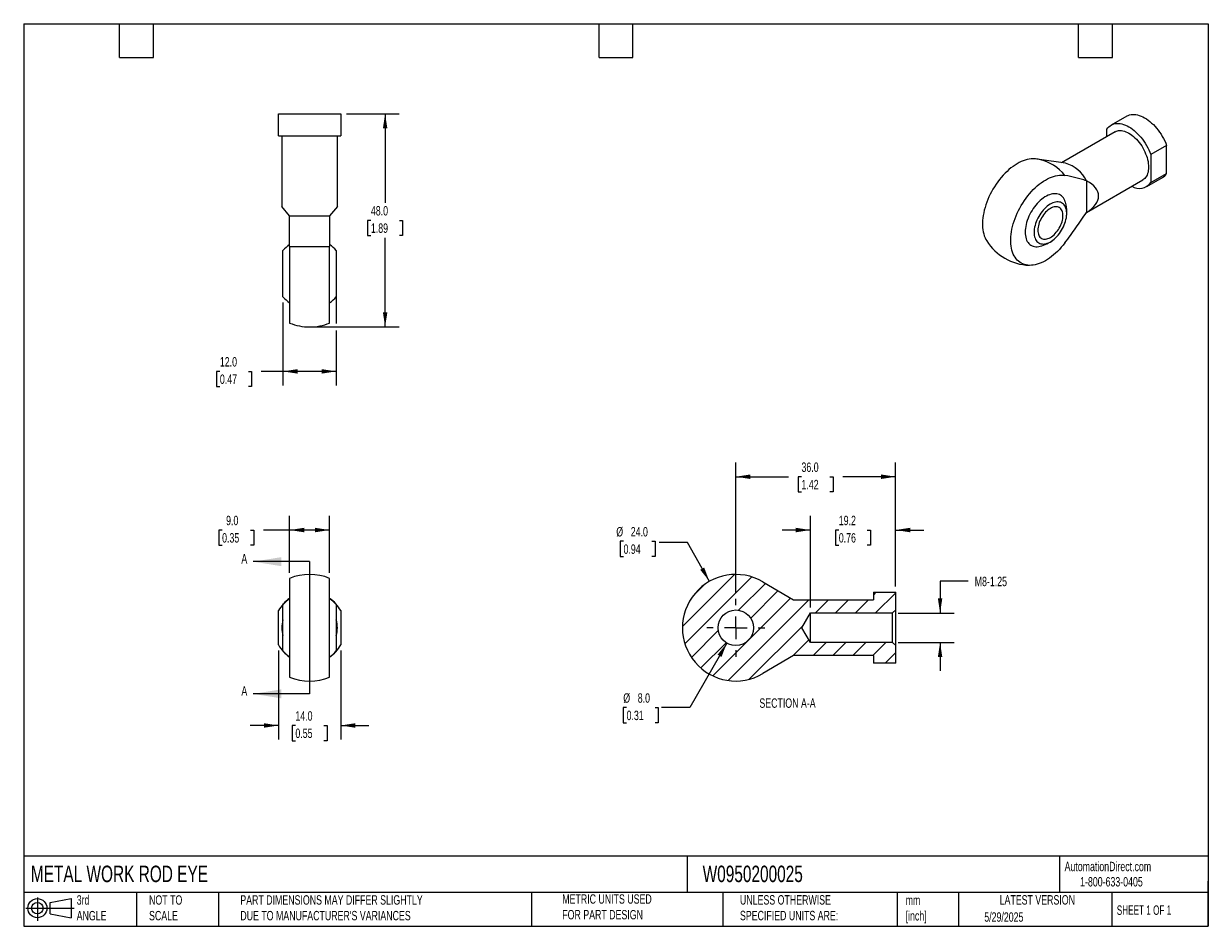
# Model space of a CAD drawing. Header units: millimetres. Extents: x 6 to 273, y 6 to 210.
import ezdxf

# ---------------------------------------------------------------- set-up
doc = ezdxf.new("R2010")
doc.units = ezdxf.units.MM
doc.linetypes.add('SLD-Center', pattern=[19.05, 15.24, -1.27, 1.27, -1.27])
doc.linetypes.add('SLD-Solid', pattern=[0])
for name, color, linetype in [('CENTER', 40, 'SLD-Center'), ('HATCH', 6, 'SLD-Solid'), ('SLD-DEFPOINTS', 7, 'Continuous')]:
    doc.layers.add(name, color=color, linetype=linetype)
doc.layers.add('DIMENSIONS', color=140, linetype='SLD-Solid', lineweight=25)
doc.layers.add('TEXT', color=140, linetype='SLD-Solid', lineweight=25)
doc.styles.add('SLDTEXTSTYLE0', font='TXT', dxfattribs={"width": 0.7})
doc.styles.add('SLDTEXTSTYLE1', font='TXT', dxfattribs={"width": 0.65})
doc.dimstyles.new('SLDDIMSTYLE0', dxfattribs={"dimtxt": 2.158008, "dimasz": 3.302, "dimexe": 0, "dimexo": 0.0625, "dimgap": 0.539502, "dimtad": 0, "dimtih": 1, "dimtoh": 1, "dimrnd": 1e-09, "dimzin": 4, "dimdsep": 46, "dimtxsty": 'SLDTEXTSTYLE0', "dimsah": 1, "dimcen": 0.09, "dimadec": 0, "dimazin": 1, "dimtfac": 1, "dimtofl": 0, "dimtmove": 0, "dimatfit": 3, "dimfxl": 0, "dimfrac": 2, "dimtolj": 1, "dimtzin": 12, "dimarcsym": 0})
doc.dimstyles.new('SLDDIMSTYLE1', dxfattribs={"dimtxt": 2.158008, "dimasz": 3.302, "dimexe": 0, "dimexo": 0.0625, "dimgap": 0.539502, "dimtad": 0, "dimtih": 1, "dimtoh": 1, "dimrnd": 1e-09, "dimzin": 4, "dimdsep": 46, "dimtxsty": 'SLDTEXTSTYLE0', "dimsah": 1, "dimcen": 0.09, "dimadec": 0, "dimazin": 1, "dimtfac": 1, "dimtmove": 0, "dimatfit": 0, "dimfxl": 0, "dimfrac": 2, "dimtolj": 1, "dimtzin": 12, "dimarcsym": 0})
doc.dimstyles.new('SLDDIMSTYLE2', dxfattribs={"dimtxt": 2.158008, "dimasz": 3.302, "dimexe": 0, "dimexo": 0.0625, "dimgap": 0.539502, "dimtad": 0, "dimtih": 1, "dimtoh": 1, "dimrnd": 1e-09, "dimzin": 12, "dimdsep": 46, "dimtxsty": 'SLDTEXTSTYLE0', "dimsah": 1, "dimcen": 0.09, "dimadec": 0, "dimazin": 3, "dimtfac": 1, "dimtmove": 0, "dimatfit": 0, "dimfxl": 0, "dimfrac": 2, "dimtolj": 1, "dimtzin": 12, "dimarcsym": 0})
doc.dimstyles.new('SLDDIMSTYLE3', dxfattribs={"dimtxt": 2.158008, "dimasz": 3.302, "dimexe": 0, "dimexo": 0.0625, "dimgap": 0.539502, "dimtad": 0, "dimtih": 1, "dimtoh": 1, "dimrnd": 1e-09, "dimzin": 4, "dimdsep": 46, "dimtxsty": 'SLDTEXTSTYLE0', "dimsah": 1, "dimcen": 0, "dimadec": 0, "dimazin": 1, "dimtfac": 1, "dimtofl": 0, "dimtmove": 0, "dimatfit": 3, "dimfxl": 0, "dimfrac": 2, "dimtolj": 1, "dimtzin": 12, "dimarcsym": 0})
doc.dimstyles.new('SLDDIMSTYLE4', dxfattribs={"dimtxt": 2.158008, "dimasz": 3.302, "dimexe": 0, "dimexo": 0.0625, "dimgap": 0.539502, "dimtad": 0, "dimtih": 1, "dimtoh": 1, "dimrnd": 1e-09, "dimzin": 4, "dimdsep": 46, "dimtxsty": 'SLDTEXTSTYLE0', "dimsah": 1, "dimcen": 0, "dimadec": 0, "dimazin": 1, "dimtfac": 1, "dimtofl": 0, "dimtmove": 0, "dimatfit": 3, "dimfxl": 0, "dimfrac": 2, "dimtolj": 1, "dimtzin": 12, "dimarcsym": 0})

# ---------------------------------------------------------------- blocks, each defined once
blk = doc.blocks.new('Block11')
at = {"color": 7, "linetype": 'SLD-Solid', "lineweight": 18}
for p, q in [((0, 2.88), (10.87, 2.88)), ((2.59, 5.31), (2.59, 0)), ((5.48, 4.17), (10.18, 5.03)), ((5.48, 1.6), (5.48, 4.17)), ((10.18, 5.03), (10.18, 0.73)), ((5.48, 1.6), (10.18, 0.73))]:
    blk.add_line(p, q, dxfattribs=at)
for radius in [2.15, 1.29]:
    blk.add_circle((2.59, 2.88), radius, dxfattribs=at)
blk = doc.blocks.new('Block12')
at = {"layer": 'SLD-DEFPOINTS'}
blk.add_blockref('Block11', (0, 0), dxfattribs=at)
blk = doc.blocks.new('_D')
at = {"layer": 'DIMENSIONS'}
for p, q in [((66.22, 85.96), (66.22, 98.74)), ((75.22, 85.96), (75.22, 98.74)), ((51.02, 95.56), (50.3, 95.56)), ((50.3, 95.56), (50.3, 92.13)), ((57.43, 95.56), (58.16, 95.56)), ((58.16, 95.56), (58.16, 92.13)), ((66.22, 95.56), (60.36, 95.56)), ((75.22, 95.56), (66.22, 95.56)), ((50.3, 92.13), (51.02, 92.13)), ((58.16, 92.13), (57.43, 92.13))]:
    blk.add_line(p, q, dxfattribs=at)
for points in [[(66.22, 95.56), (69.53, 95.05), (69.53, 96.07)], [(75.22, 95.56), (71.92, 96.07), (71.92, 95.05)]]:
    blk.add_solid(points, dxfattribs=at)
at = {"layer": 'DIMENSIONS', "char_height": 2.117, "attachment_point": 1, "style": 'SLDTEXTSTYLE0'}
for s, insert in [('9.0', (51.92, 98.77)), ('0.35', (51.02, 94.86))]:
    blk.add_mtext(s, dxfattribs=dict(at, insert=insert))
blk = doc.blocks.new('_D_1')
at = {"layer": 'DIMENSIONS'}
for p, q in [((63.72, 68.42), (63.72, 48.39)), ((77.72, 68.42), (77.72, 48.39)), ((63.72, 51.56), (57.37, 51.56)), ((67.52, 51.56), (66.79, 51.56)), ((66.79, 51.56), (66.79, 48.13)), ((73.93, 51.56), (74.65, 51.56)), ((74.65, 51.56), (74.65, 48.13)), ((77.72, 51.56), (84.07, 51.56)), ((66.79, 48.13), (67.52, 48.13)), ((74.65, 48.13), (73.93, 48.13))]:
    blk.add_line(p, q, dxfattribs=at)
for points in [[(63.72, 51.56), (60.42, 52.07), (60.42, 51.05)], [(77.72, 51.56), (81.03, 51.05), (81.03, 52.07)]]:
    blk.add_solid(points, dxfattribs=at)
at = {"layer": 'DIMENSIONS', "char_height": 2.117, "attachment_point": 1, "style": 'SLDTEXTSTYLE0'}
for s, insert in [('14.0', (67.52, 54.77)), ('0.55', (67.52, 50.86))]:
    blk.add_mtext(s, dxfattribs=dict(at, insert=insert))
blk = doc.blocks.new('_D_2')
at = {"layer": 'DIMENSIONS'}
for p, q in [((78.99, 189.28), (90.9, 189.28)), ((87.72, 189.28), (87.72, 169.19)), ((84.52, 165.28), (83.79, 165.28)), ((83.79, 165.28), (83.79, 161.85)), ((90.93, 165.28), (91.65, 165.28)), ((91.65, 165.28), (91.65, 161.85)), ((83.79, 161.85), (84.52, 161.85)), ((87.72, 141.28), (87.72, 161.36)), ((91.65, 161.85), (90.93, 161.85)), ((71.99, 141.28), (90.9, 141.28))]:
    blk.add_line(p, q, dxfattribs=at)
for points in [[(87.72, 189.28), (87.22, 185.97), (88.23, 185.97)], [(87.72, 141.28), (88.23, 144.58), (87.22, 144.58)]]:
    blk.add_solid(points, dxfattribs=at)
at = {"layer": 'DIMENSIONS', "char_height": 2.117, "attachment_point": 1, "style": 'SLDTEXTSTYLE0'}
for s, insert in [('48.0', (84.52, 168.49)), ('1.89', (84.52, 164.58))]:
    blk.add_mtext(s, dxfattribs=dict(at, insert=insert))
blk = doc.blocks.new('_D_3')
at = {"layer": 'DIMENSIONS'}
for p, q in [((64.72, 146.81), (64.72, 128.1)), ((76.72, 148.01), (76.72, 142.04)), ((76.72, 140.51), (76.72, 128.1)), ((50.52, 131.28), (49.79, 131.28)), ((49.79, 131.28), (49.79, 127.85)), ((56.93, 131.28), (57.65, 131.28)), ((57.65, 131.28), (57.65, 127.85)), ((64.72, 131.28), (59.85, 131.28)), ((76.72, 131.28), (64.72, 131.28)), ((49.79, 127.85), (50.52, 127.85)), ((57.65, 127.85), (56.93, 127.85))]:
    blk.add_line(p, q, dxfattribs=at)
for points in [[(64.72, 131.28), (68.03, 130.77), (68.03, 131.78)], [(76.72, 131.28), (73.42, 131.78), (73.42, 130.77)]]:
    blk.add_solid(points, dxfattribs=at)
at = {"layer": 'DIMENSIONS', "char_height": 2.117, "attachment_point": 1, "style": 'SLDTEXTSTYLE0'}
for s, insert in [('12.0', (50.52, 134.49)), ('0.47', (50.52, 130.58))]:
    blk.add_mtext(s, dxfattribs=dict(at, insert=insert))
blk = doc.blocks.new('_D_4')
at = {"layer": 'DIMENSIONS'}
for p, q in [((183.46, 78.15), (183.46, 98.74)), ((202.66, 82.83), (202.66, 98.74)), ((183.46, 95.56), (177.11, 95.56)), ((189.86, 95.56), (189.13, 95.56)), ((189.13, 95.56), (189.13, 92.13)), ((196.27, 95.56), (196.99, 95.56)), ((196.99, 95.56), (196.99, 92.13)), ((202.66, 95.56), (209.01, 95.56)), ((189.13, 92.13), (189.86, 92.13)), ((196.99, 92.13), (196.27, 92.13))]:
    blk.add_line(p, q, dxfattribs=at)
for points in [[(183.46, 95.56), (180.16, 96.07), (180.16, 95.05)], [(202.66, 95.56), (205.97, 95.05), (205.97, 96.07)]]:
    blk.add_solid(points, dxfattribs=at)
at = {"layer": 'DIMENSIONS', "char_height": 2.117, "attachment_point": 1, "style": 'SLDTEXTSTYLE0'}
for s, insert in [('19.2', (189.86, 98.77)), ('0.76', (189.86, 94.86))]:
    blk.add_mtext(s, dxfattribs=dict(at, insert=insert))
blk = doc.blocks.new('_D_5')
at = {"layer": 'DIMENSIONS'}
for p, q in [((219.01, 84.03), (212.66, 84.03)), ((212.66, 84.03), (212.66, 76.88)), ((203.26, 76.88), (215.84, 76.88)), ((203.26, 70.24), (215.84, 70.24)), ((212.66, 70.24), (212.66, 63.89))]:
    blk.add_line(p, q, dxfattribs=at)
for points in [[(212.66, 76.88), (213.17, 80.19), (212.16, 80.19)], [(212.66, 70.24), (212.16, 66.94), (213.17, 66.94)]]:
    blk.add_solid(points, dxfattribs=at)
at = {"layer": 'DIMENSIONS', "insert": (220.46, 85.04), "char_height": 2.117, "attachment_point": 1, "style": 'SLDTEXTSTYLE0'}
blk.add_mtext('M8-1.25', dxfattribs=at)
blk = doc.blocks.new('_D_6')
at = {"layer": 'DIMENSIONS'}
for p, q in [((166.66, 81.37), (166.66, 110.74)), ((202.66, 82.83), (202.66, 110.74)), ((166.66, 107.56), (178.53, 107.56)), ((181.46, 107.56), (180.73, 107.56)), ((180.73, 107.56), (180.73, 104.13)), ((187.87, 107.56), (188.59, 107.56)), ((188.59, 107.56), (188.59, 104.13)), ((202.66, 107.56), (190.79, 107.56)), ((180.73, 104.13), (181.46, 104.13)), ((188.59, 104.13), (187.87, 104.13))]:
    blk.add_line(p, q, dxfattribs=at)
for points in [[(166.66, 107.56), (169.97, 107.05), (169.97, 108.07)], [(202.66, 107.56), (199.36, 108.07), (199.36, 107.05)]]:
    blk.add_solid(points, dxfattribs=at)
at = {"layer": 'DIMENSIONS', "char_height": 2.117, "attachment_point": 1, "style": 'SLDTEXTSTYLE0'}
for s, insert in [('36.0', (181.46, 110.77)), ('1.42', (181.46, 106.86))]:
    blk.add_mtext(s, dxfattribs=dict(at, insert=insert))
blk = doc.blocks.new('_D_7')
at = {"layer": 'DIMENSIONS'}
for p, q in [((164.66, 70.1), (156.29, 55.59)), ((142.08, 55.59), (141.35, 55.59)), ((141.35, 55.59), (141.35, 52.16)), ((148.49, 55.59), (149.21, 55.59)), ((149.21, 55.59), (149.21, 52.16)), ((156.29, 55.59), (149.94, 55.59)), ((141.35, 52.16), (142.08, 52.16)), ((149.21, 52.16), (148.49, 52.16))]:
    blk.add_line(p, q, dxfattribs=at)
blk.add_solid([(164.66, 70.1), (162.57, 67.49), (163.45, 66.98)], dxfattribs=at)
at = {"layer": 'DIMENSIONS', "char_height": 2.117, "attachment_point": 1, "style": 'SLDTEXTSTYLE0'}
for s, insert in [('%%c', (141.34, 58.8)), ('8.0', (144.6, 58.8)), ('0.31', (142.08, 54.89))]:
    blk.add_mtext(s, dxfattribs=dict(at, insert=insert))
blk = doc.blocks.new('_D_8')
at = {"layer": 'DIMENSIONS'}
for p, q in [((141.39, 93.02), (140.67, 93.02)), ((140.67, 93.02), (140.67, 89.59)), ((147.8, 93.02), (148.53, 93.02)), ((148.53, 93.02), (148.53, 89.59)), ((155.78, 92.72), (149.43, 92.72)), ((160.74, 84), (155.78, 92.72)), ((140.67, 89.59), (141.39, 89.59)), ((148.53, 89.59), (147.8, 89.59))]:
    blk.add_line(p, q, dxfattribs=at)
blk.add_solid([(160.74, 84), (159.55, 87.12), (158.66, 86.62)], dxfattribs=at)
at = {"layer": 'DIMENSIONS', "char_height": 2.117, "attachment_point": 1, "style": 'SLDTEXTSTYLE0'}
for s, insert in [('%%c', (139.76, 96.23)), ('24.0', (143.02, 96.23)), ('0.94', (141.39, 92.32))]:
    blk.add_mtext(s, dxfattribs=dict(at, insert=insert))
blk = doc.blocks.new('SW_CENTERMARKSYMBOL_0')
at = {"layer": 'CENTER', "color": 0}
for p, q in [((0, 5.08), (0, 6.54)), ((-5.08, 0), (-6.54, 0)), ((0, 0), (-2.54, 0)), ((0, 0), (0, 2.54)), ((0, 0), (0, -2.54)), ((0, 0), (2.54, 0)), ((5.08, 0), (6.54, 0)), ((0, -5.08), (0, -6.54))]:
    blk.add_line(p, q, dxfattribs=at)

msp = doc.modelspace()

# ---------------------------------------------------------------- hatches: boundary and pattern name
at = {"layer": 'HATCH'}
h = msp.add_hatch(dxfattribs=at)
h.set_pattern_fill('ANSI31', color=256, style=0)
edge = h.paths.add_edge_path(flags=0)
edge.add_line((201.987, 70.237), (183.464, 70.237))
edge.add_line((183.464, 70.237), (181.545, 73.561))
edge.add_line((181.545, 73.561), (183.464, 76.884))
edge.add_line((183.464, 76.884), (201.987, 76.884))
edge.add_line((201.987, 76.884), (202.664, 77.561))
edge.add_line((202.664, 77.561), (202.664, 81.561))
edge.add_line((202.664, 81.561), (197.664, 81.561))
edge.add_line((197.664, 81.561), (197.664, 79.811))
edge.add_line((197.664, 79.811), (179.664, 79.811))
edge.add_line((179.664, 79.811), (172.776, 83.888))
edge.add_arc((166.664, 73.561), 12, 59.37979, 300.62021)
edge.add_line((172.776, 63.234), (179.664, 67.311))
edge.add_line((179.664, 67.311), (197.664, 67.311))
edge.add_line((197.664, 67.311), (197.664, 65.561))
edge.add_line((197.664, 65.561), (202.664, 65.561))
edge.add_line((202.664, 65.561), (202.664, 69.561))
edge.add_line((202.664, 69.561), (201.987, 70.237))
edge = h.paths.add_edge_path(flags=0)
edge.add_arc((166.664, 73.561), 4, 0, 360)

# ---------------------------------------------------------------- linework, layer by layer
for p, q in [((63.724, 184.277), (63.724, 189.277)), ((63.724, 189.277), (77.724, 189.277)), ((77.724, 189.277), (77.724, 184.277)), ((254.713, 188.765), (251.178, 186.723)), ((63.724, 184.277), (77.724, 184.277)), ((64.474, 184.277), (64.474, 168.362)), ((76.974, 168.362), (76.974, 184.277)), ((252.052, 185.208), (240.01, 178.256)), ((250.227, 184.154), (250.227, 185.815)), ((263.662, 182.141), (260.127, 180.1)), ((263.662, 175.816), (263.662, 182.141)), ((240.919, 178.118), (235.051, 179.006)), ((260.127, 180.1), (260.127, 173.775)), ((245.63, 167.067), (258.302, 174.382)), ((245.631, 174.152), (245.631, 167.069)), ((259.177, 172.867), (262.712, 174.908)), ((260.127, 173.775), (263.662, 175.816)), ((66.224, 166.277), (64.474, 168.362)), ((76.974, 168.362), (75.224, 166.277)), ((66.224, 166.277), (75.224, 166.277)), ((64.724, 148.076), (64.724, 158.477)), ((66.224, 159.389), (66.224, 142.152)), ((66.224, 159.389), (75.224, 159.389)), ((75.224, 142.152), (75.224, 159.389)), ((76.724, 158.477), (76.724, 148.076)), ((66.224, 84.685), (66.224, 62.437)), ((75.224, 62.437), (75.224, 84.685)), ((172.776, 83.888), (179.664, 79.811)), ((197.664, 81.561), (202.664, 81.561)), ((197.664, 81.561), (197.664, 79.811)), ((202.664, 77.561), (202.664, 81.561)), ((63.724, 69.688), (63.724, 77.434)), ((64.724, 68.361), (64.724, 78.761)), ((76.724, 78.761), (76.724, 73.561)), ((77.724, 77.434), (77.724, 69.688)), ((179.664, 79.811), (197.664, 79.811)), ((201.987, 76.884), (202.664, 77.561)), ((202.664, 69.561), (202.664, 77.561)), ((181.545, 73.561), (183.464, 76.884)), ((183.464, 70.237), (183.464, 76.884)), ((183.464, 76.884), (201.987, 76.884)), ((201.987, 70.237), (201.987, 76.884)), ((76.724, 73.561), (76.724, 68.361)), ((183.464, 70.237), (181.545, 73.561)), ((201.987, 70.237), (183.464, 70.237)), ((202.664, 69.561), (201.987, 70.237)), ((202.664, 65.561), (202.664, 69.561)), ((179.664, 67.311), (172.776, 63.234)), ((197.664, 67.311), (179.664, 67.311)), ((197.664, 67.311), (197.664, 65.561)), ((202.664, 65.561), (197.664, 65.561))]:
    msp.add_line(p, q)
at = {"flags": 128}
for points in [[(250.227, 185.815), (250.434, 186.093), (250.665, 186.34), (250.919, 186.553), (251.194, 186.733), (251.489, 186.877), (251.802, 186.986), (252.133, 187.058), (252.479, 187.094), (252.839, 187.093), (253.21, 187.055), (253.592, 186.981), (253.981, 186.87), (254.376, 186.724), (254.776, 186.543), (255.177, 186.327), (255.579, 186.079), (255.978, 185.799), (256.373, 185.489), (256.763, 185.15), (257.144, 184.784), (257.516, 184.393), (257.875, 183.979), (258.221, 183.544), (258.552, 183.089), (258.866, 182.618), (259.161, 182.133), (259.436, 181.636), (259.689, 181.13), (259.92, 180.617), (260.127, 180.1)], [(254.713, 188.765), (254.729, 188.774), (255.024, 188.918), (255.338, 189.027), (255.669, 189.099), (256.015, 189.135), (256.374, 189.134), (256.746, 189.096), (257.127, 189.022), (257.516, 188.911), (257.912, 188.765), (258.311, 188.584), (258.713, 188.368), (259.114, 188.12), (259.514, 187.84), (259.909, 187.53), (260.298, 187.191), (260.68, 186.825), (261.051, 186.434), (261.411, 186.02), (261.757, 185.585), (262.088, 185.13), (262.401, 184.659), (262.696, 184.174), (262.971, 183.677), (263.225, 183.171), (263.456, 182.658), (263.662, 182.141)], [(252.052, 185.208), (252.307, 185.333), (252.58, 185.423), (252.868, 185.479), (253.171, 185.5), (253.486, 185.486), (253.812, 185.437), (254.145, 185.353), (254.486, 185.235), (254.83, 185.083), (255.177, 184.898), (255.524, 184.683), (255.869, 184.437), (256.209, 184.162), (256.543, 183.86), (256.868, 183.534), (257.184, 183.184), (257.486, 182.813), (257.775, 182.424), (258.047, 182.019), (258.302, 181.6), (258.538, 181.169), (258.753, 180.731), (258.945, 180.286), (259.115, 179.839), (259.26, 179.391), (259.38, 178.946), (259.474, 178.506), (259.542, 178.074), (259.583, 177.652), (259.597, 177.244), (259.583, 176.851), (259.542, 176.477), (259.474, 176.123), (259.38, 175.792), (259.26, 175.485), (259.115, 175.205), (258.945, 174.953), (258.753, 174.731), (258.538, 174.541), (258.302, 174.382), (258.302, 174.382)], [(233.813, 179.128), (233.593, 179.133), (233.173, 179.115), (232.741, 179.063), (232.3, 178.975), (231.852, 178.852), (231.397, 178.695), (230.938, 178.504), (230.475, 178.281), (230.012, 178.024), (229.548, 177.737), (229.087, 177.419), (228.628, 177.071), (228.175, 176.696), (227.729, 176.293), (227.29, 175.865), (226.861, 175.413), (226.444, 174.939), (226.039, 174.444), (225.648, 173.93), (225.272, 173.399), (224.914, 172.853), (224.573, 172.293), (224.251, 171.721), (223.949, 171.14), (223.669, 170.552), (223.411, 169.958), (223.177, 169.36), (222.966, 168.761), (222.78, 168.163), (222.619, 167.568), (222.484, 166.978), (222.376, 166.395), (222.294, 165.82), (222.24, 165.257), (222.212, 164.706), (222.212, 164.171), (222.24, 163.652), (222.294, 163.152), (222.376, 162.672), (222.484, 162.213), (222.619, 161.779), (222.78, 161.369), (222.966, 160.986), (223.154, 160.665)], [(240.761, 160.209), (240.366, 159.7), (239.957, 159.211), (239.537, 158.743), (239.105, 158.297), (238.664, 157.876), (238.216, 157.481), (237.761, 157.113), (237.302, 156.773), (236.839, 156.463), (236.376, 156.184), (235.912, 155.937), (235.451, 155.722), (234.992, 155.54), (234.539, 155.393), (234.093, 155.279), (233.654, 155.201), (233.225, 155.158), (232.808, 155.15), (232.403, 155.177), (232.012, 155.24), (231.636, 155.337), (231.278, 155.47), (230.937, 155.636), (230.615, 155.836), (230.313, 156.069), (230.033, 156.334), (229.775, 156.63), (229.541, 156.957), (229.33, 157.312), (229.144, 157.695), (228.983, 158.105), (228.848, 158.539), (228.74, 158.998), (228.658, 159.478), (228.604, 159.978), (228.576, 160.497), (228.576, 161.033), (228.604, 161.583), (228.658, 162.146), (228.74, 162.721), (228.848, 163.304), (228.983, 163.894), (229.144, 164.49), (229.33, 165.088), (229.541, 165.686), (229.775, 166.284), (230.033, 166.878), (230.313, 167.466), (230.615, 168.048), (230.937, 168.619), (231.278, 169.179), (231.636, 169.726), (232.012, 170.257), (232.403, 170.771), (232.808, 171.265), (233.225, 171.74), (233.654, 172.191), (234.093, 172.619), (234.539, 173.022), (234.992, 173.397), (235.451, 173.745), (235.912, 174.063), (236.376, 174.351), (236.839, 174.607), (237.302, 174.831), (237.761, 175.021), (238.216, 175.178), (238.664, 175.301), (239.105, 175.389), (239.537, 175.442), (239.957, 175.459), (240.366, 175.441), (240.761, 175.388)], [(240.888, 169.335), (240.849, 169.461), (240.729, 169.777), (240.584, 170.067), (240.415, 170.329), (240.222, 170.561), (240.008, 170.763), (239.772, 170.932), (239.516, 171.068), (239.243, 171.171), (238.953, 171.239), (238.649, 171.272), (238.331, 171.27), (238.002, 171.234), (237.665, 171.162), (237.32, 171.056), (236.969, 170.916), (236.616, 170.744), (236.262, 170.539), (235.908, 170.304), (235.558, 170.039), (235.213, 169.747), (234.875, 169.428), (234.547, 169.086), (234.229, 168.721), (233.924, 168.336), (233.635, 167.933), (233.361, 167.515), (233.106, 167.084), (232.87, 166.642), (232.655, 166.193), (232.463, 165.738), (232.293, 165.281), (232.149, 164.824), (232.029, 164.37), (231.935, 163.921), (231.867, 163.48), (231.827, 163.05), (231.813, 162.634), (231.827, 162.232), (231.867, 161.849), (231.935, 161.487), (232.029, 161.146), (232.149, 160.83), (232.293, 160.541), (232.463, 160.279), (232.655, 160.047), (232.87, 159.845), (233.106, 159.676), (233.361, 159.539), (233.635, 159.437), (233.924, 159.369), (234.229, 159.336), (234.547, 159.337), (234.875, 159.374), (235.173, 159.435)], [(233.822, 162.569), (233.836, 162.212), (233.877, 161.873), (233.944, 161.555), (234.038, 161.26), (234.158, 160.991), (234.302, 160.749), (234.47, 160.536), (234.66, 160.354), (234.872, 160.204), (235.102, 160.088), (235.351, 160.005), (235.615, 159.957), (235.894, 159.945), (236.184, 159.967), (236.484, 160.024), (236.792, 160.116), (237.105, 160.242), (237.42, 160.401), (237.737, 160.591), (238.051, 160.812), (238.362, 161.061), (238.666, 161.338), (238.961, 161.639), (239.246, 161.963), (239.518, 162.307), (239.774, 162.669), (240.014, 163.045), (240.236, 163.434), (240.437, 163.833), (240.616, 164.237), (240.772, 164.645), (240.904, 165.053), (241.011, 165.459), (241.092, 165.859), (241.146, 166.25), (241.173, 166.63), (241.173, 166.995), (241.146, 167.343), (241.092, 167.672), (241.011, 167.979), (240.904, 168.261), (240.772, 168.517), (240.616, 168.744), (240.437, 168.942), (240.236, 169.108), (240.014, 169.241), (239.774, 169.341), (239.518, 169.406), (239.246, 169.437), (238.961, 169.432), (238.666, 169.392), (238.362, 169.317), (238.051, 169.208), (237.737, 169.066), (237.42, 168.891), (237.105, 168.685), (236.792, 168.45), (236.484, 168.187), (236.184, 167.898), (235.894, 167.585), (235.615, 167.25), (235.351, 166.897), (235.102, 166.528), (234.872, 166.145), (234.66, 165.751), (234.47, 165.349), (234.302, 164.942), (234.158, 164.534), (234.038, 164.127), (233.944, 163.723), (233.877, 163.327), (233.836, 162.942), (233.822, 162.569)], [(234.671, 163.059), (234.685, 162.746), (234.725, 162.453), (234.793, 162.181), (234.886, 161.933), (235.005, 161.712), (235.148, 161.519), (235.313, 161.357), (235.5, 161.227), (235.705, 161.131), (235.928, 161.069), (236.166, 161.041), (236.417, 161.049), (236.678, 161.092), (236.948, 161.17), (237.222, 161.281), (237.5, 161.425), (237.777, 161.601), (238.051, 161.807), (238.321, 162.04), (238.582, 162.299), (238.833, 162.581), (239.071, 162.883), (239.294, 163.203), (239.5, 163.537), (239.686, 163.882), (239.851, 164.235), (239.994, 164.592), (240.113, 164.95), (240.206, 165.306), (240.274, 165.656), (240.314, 165.996), (240.328, 166.324), (240.314, 166.637), (240.274, 166.93), (240.206, 167.202), (240.113, 167.45), (239.994, 167.671), (239.851, 167.864), (239.686, 168.026), (239.5, 168.156), (239.294, 168.252), (239.071, 168.314), (238.833, 168.342), (238.582, 168.334), (238.321, 168.291), (238.051, 168.213), (237.777, 168.102), (237.5, 167.958), (237.222, 167.782), (236.948, 167.576), (236.678, 167.343), (236.417, 167.084), (236.166, 166.802), (235.928, 166.5), (235.705, 166.18), (235.5, 165.846), (235.313, 165.501), (235.148, 165.148), (235.005, 164.791), (234.886, 164.433), (234.793, 164.077), (234.725, 163.727), (234.685, 163.387), (234.671, 163.059)]]:
    msp.add_lwpolyline(points, dxfattribs=at)
msp.add_circle((166.664, 73.561), 4)
for centre, radius, start, end in [((233.257, 167.141), 12, 81.40061, 87.3441), ((232.756, 169.069), 10.199, 38.29066, 76.99431), ((238.861, 170.891), 7.515, 25.71731, 74.10209), ((257.501, 175.764), 3.294, 239.0012, 322.85398), ((261.27, 177.367), 2.851, 300.38929, 327.0488), ((233.257, 167.141), 7.94, 0, 16.04367), ((233.257, 167.141), 7.94, 352.25504, 0), ((233.257, 167.141), 12, 212.66127, 267.3441), ((233.257, 167.141), 7.94, 283.96171, 307.75034), ((70.724, 153.277), 7.94, 124.52395, 139.08373), ((70.724, 153.277), 7.94, 40.91627, 55.47605), ((70.724, 153.277), 7.94, 220.91627, 235.47605), ((70.724, 153.277), 7.94, 304.52395, 319.08373), ((70.724, 153.277), 12, 247.97569, 270), ((70.724, 153.277), 12, 270, 292.02431), ((70.724, 73.561), 12, 67.97569, 112.02431), ((166.664, 73.561), 12, 59.37979, 300.62021), ((70.724, 73.561), 8, 124.22887, 151.04498), ((70.724, 73.561), 7.94, 124.52395, 139.08373), ((70.724, 73.561), 8, 28.95502, 55.77113), ((70.724, 73.561), 7.94, 40.91627, 55.47605), ((70.724, 73.561), 6.25, 163.7398, 196.2602), ((70.724, 73.561), 6.25, 343.7398, 16.2602), ((70.724, 73.561), 8, 208.95502, 235.77113), ((70.724, 73.561), 8, 304.22887, 331.04498), ((70.724, 73.561), 7.94, 220.91627, 235.47605), ((70.724, 73.561), 7.94, 304.52395, 319.08373), ((70.724, 73.561), 12, 247.97569, 292.02431)]:
    msp.add_arc(centre, radius, start, end)
msp.add_ellipse((238.657, 170.258), major_axis=(9.68, 0.676), ratio=0.5250158, start_param=5.4795516, end_param=7.0135396)
for points, knots in [([(245.631, 174.152), (245.249, 174.308), (244.856, 174.438), (244.058, 174.674), (243.653, 174.779), (242.428, 175.071), (241.597, 175.236), (240.761, 175.388)], [0, 0, 0, 0, 0.25, 0.25, 0.5, 0.5, 1, 1, 1, 1]), ([(66.224, 159.389), (66.224, 160.572), (66.224, 161.746), (66.224, 163.479), (66.224, 164.052), (66.224, 165.181), (66.224, 165.737), (66.224, 166.277)], [0, 0, 0, 0, 0.5, 0.5, 0.75, 0.75, 1, 1, 1, 1]), ([(75.224, 166.277), (75.224, 165.737), (75.224, 165.181), (75.224, 164.052), (75.224, 163.479), (75.224, 161.746), (75.224, 160.572), (75.224, 159.389)], [0, 0, 0, 0, 0.25, 0.25, 0.5, 0.5, 1, 1, 1, 1]), ([(240.761, 160.209), (241.597, 161.327), (242.428, 162.451), (243.653, 164.158), (244.058, 164.731), (244.856, 165.888), (245.249, 166.473), (245.631, 167.069)], [0, 0, 0, 0, 0.5, 0.5, 0.75, 0.75, 1, 1, 1, 1])]:
    msp.add_open_spline(points, degree=3, knots=knots)
at = {"layer": 'TEXT'}
for p, q in [((6.35, 209.55), (273.05, 209.55)), ((6.35, 209.55), (6.35, 6.35)), ((27.94, 201.93), (27.94, 209.55)), ((35.56, 201.93), (35.56, 209.55)), ((135.89, 201.93), (135.89, 209.55)), ((143.51, 201.93), (143.51, 209.55)), ((243.84, 201.93), (243.84, 209.55)), ((251.46, 201.93), (251.46, 209.55)), ((273.05, 209.55), (273.05, 6.35)), ((27.94, 201.93), (35.56, 201.93)), ((135.89, 201.93), (143.51, 201.93)), ((243.84, 201.93), (251.46, 201.93)), ((70.724, 88.441), (70.724, 58.681)), ((273.05, 22.126), (6.35, 22.126)), ((155.759, 22.126), (155.759, 13.97)), ((239.575, 22.126), (239.575, 13.97)), ((273.05, 6.35), (273.05, 16.51)), ((273.05, 13.97), (6.35, 13.97)), ((31.75, 13.97), (31.75, 6.35)), ((50.212, 13.97), (50.212, 6.35)), ((120.646, 13.97), (120.646, 6.35)), ((163.78, 13.97), (163.78, 6.35)), ((203.024, 13.97), (203.024, 6.35)), ((216.812, 13.97), (216.812, 6.35)), ((251.349, 13.97), (251.349, 6.35)), ((6.35, 6.35), (273.05, 6.35))]:
    msp.add_line(p, q, dxfattribs=at)
at = {"layer": 'TEXT', "linetype": 'SLD-Solid'}
for p, q in [((70.724, 88.441), (58.024, 88.441)), ((70.724, 58.681), (58.024, 58.681))]:
    msp.add_line(p, q, dxfattribs=at)
at = {"layer": 'TEXT'}
for points in [[(58.024, 88.441), (64.374, 87.425), (64.374, 89.457)], [(58.024, 58.681), (64.374, 57.665), (64.374, 59.697)]]:
    msp.add_solid(points, dxfattribs=at)

# ---------------------------------------------------------------- block references
at = {"layer": 'CENTER'}
msp.add_blockref('SW_CENTERMARKSYMBOL_0', (166.664, 73.561), dxfattribs=at)
at = {"layer": 'SLD-DEFPOINTS'}
msp.add_blockref('Block12', (6.838, 7.554), dxfattribs=at)

# ---------------------------------------------------------------- texts
at = {"layer": 'TEXT'}
for s, insert, char_height, attachment_point, style in [('A', (55.346, 90.155), 2.158, 1, 'SLDTEXTSTYLE0'), ('A', (55.346, 60.395), 2.158, 1, 'SLDTEXTSTYLE0'), ('SECTION A-A', (178.317, 57.656), 2.11667, 2, 'SLDTEXTSTYLE0'), ('METAL WORK ROD EYE', (7.966, 20.006), 3.70417, 1, 'SLDTEXTSTYLE0'), ('W0950200025', (159.208, 20.006), 3.70417, 1, 'SLDTEXTSTYLE0'), ('AutomationDirect.com', (240.695, 20.877), 2.11667, 1, 'SLDTEXTSTYLE0'), ('1-800-633-0405', (244.192, 17.437), 2.11667, 1, 'SLDTEXTSTYLE0'), ('3rd^JANGLE', (18.282, 13.338), 2.1167, 1, 'SLDTEXTSTYLE0'), ('NOT TO^JSCALE', (34.575, 13.338), 2.11667, 1, 'SLDTEXTSTYLE0'), ("PART DIMENSIONS MAY DIFFER SLIGHTLY ^JDUE TO MANUFACTURER'S VARIANCES", (55.119, 13.341), 2.11667, 1, 'SLDTEXTSTYLE0'), ('METRIC UNITS USED ^JFOR PART DESIGN', (127.604, 13.556), 2.11667, 1, 'SLDTEXTSTYLE0'), ('UNLESS OTHERWISE ^JSPECIFIED UNITS ARE:', (167.608, 13.361), 2.11667, 1, 'SLDTEXTSTYLE0'), ('LATEST VERSION', (234.552, 13.364), 2.11667, 2, 'SLDTEXTSTYLE0'), ('mm^J[inch]', (204.907, 13.297), 2.1167, 1, 'SLDTEXTSTYLE0'), ('SHEET 1 OF 1', (252.441, 11.051), 2.11667, 1, 'SLDTEXTSTYLE1'), ('5/29/2025', (222.613, 9.497), 2.1167, 1, 'SLDTEXTSTYLE0')]:
    msp.add_mtext(s, dxfattribs=dict(at, insert=insert, char_height=char_height, attachment_point=attachment_point, style=style))

# ---------------------------------------------------------------- dimensions: what is measured, and where the dimension line sits
at = {"layer": 'DIMENSIONS'}
dim = msp.add_linear_dim(base=(87.724, 141.277), p1=(77.724, 189.277), p2=(70.724, 141.277), angle=90, dimstyle='SLDDIMSTYLE0', dxfattribs=at)
dim.commit()
dim.dimension.update_dxf_attribs({"geometry": '_D_2', "text_midpoint": (87.724, 165.277), "dimtype": 160})
for base, p1, p2, dimstyle, picture, middle in [((64.724, 131.277), (76.724, 149.277), (64.724, 148.076), 'SLDDIMSTYLE0', '_D_3', (53.724, 131.277)), ((202.664, 107.561), (166.664, 80.101), (202.664, 81.561), 'SLDDIMSTYLE0', '_D_6', (184.664, 107.561)), ((66.224, 95.561), (75.224, 84.685), (66.224, 84.685), 'SLDDIMSTYLE0', '_D', (54.226, 95.561)), ((183.464, 95.561), (202.664, 81.561), (183.464, 76.884), 'SLDDIMSTYLE2', '_D_4', (193.064, 95.561)), ((77.724, 51.561), (63.724, 69.688), (77.724, 69.688), 'SLDDIMSTYLE1', '_D_1', (70.724, 51.561))]:
    dim = msp.add_linear_dim(base=base, p1=p1, p2=p2, dimstyle=dimstyle, dxfattribs=at)
    dim.commit()
    dim.dimension.update_dxf_attribs({"geometry": picture, "text_midpoint": middle, "dimtype": 160})
for p1, p2, dimstyle, picture, middle in [((172.59, 63.127), (160.737, 83.995), 'SLDDIMSTYLE4', '_D_8', (144.598, 92.717)), ((168.664, 77.025), (164.664, 70.097), 'SLDDIMSTYLE3', '_D_7', (145.282, 55.589))]:
    dim = msp.add_diameter_dim_2p(p1=p1, p2=p2, dimstyle=dimstyle, dxfattribs=at)
    dim.commit()
    dim.dimension.update_dxf_attribs({"geometry": picture, "text_midpoint": middle, "dimtype": 163})
dim = msp.add_linear_dim(base=(212.664, 70.237), p1=(201.987, 76.884), p2=(201.987, 70.237), angle=90, text='M8-1.25', dimstyle='SLDDIMSTYLE2', dxfattribs=at)
dim.commit()
dim.dimension.update_dxf_attribs({"geometry": '_D_5', "text_midpoint": (212.664, 84.029), "dimtype": 160})

doc.saveas('drawing.dxf')
